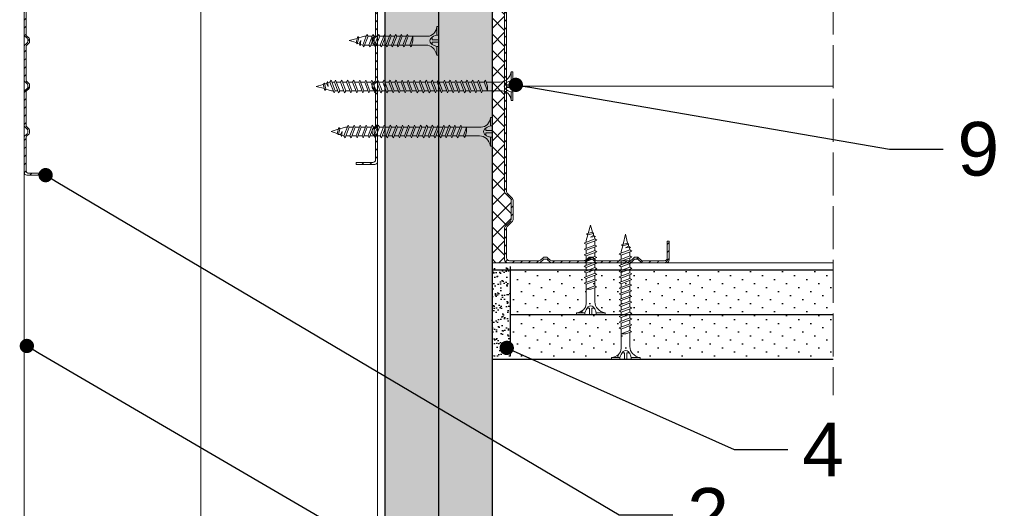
# Model space of a CAD drawing. Header units: millimetres. Extents: x 1074 to 3101, y -548 to 1635.
# Tile 9 of 16: x 2797 to 3072, y -380 to -244. Entities that reach past the tile are written whole.
import ezdxf
from ezdxf import colors
from ezdxf.entities.mleader import LeaderData, LeaderLine
from ezdxf.math import Vec2, Vec3

# ---------------------------------------------------------------- set-up
doc = ezdxf.new("R2010")
doc.units = ezdxf.units.MM
doc.linetypes.add('ACAD_ISO02W100', pattern=[15, 12, -3])
for name, color, linetype, lineweight in [('_ISOVER WELNA', 7, 'BATTING', 9), ('_RIGIPS AKCESORIA', 7, 'Continuous', 18), ('_RIGIPS G-K', 7, 'Continuous', 25), ('_RIGIPS PROFIL', 7, 'Continuous', 18), ('KRESKOWANIE', 7, 'Continuous', 9), ('PRZERYWANA', 7, 'ACAD_ISO02W100', 9)]:
    doc.layers.add(name, color=color, linetype=linetype, lineweight=lineweight)
doc.styles.get("Standard").update_dxf_attribs({"font": 'arial.ttf'})
doc.linetypes.add('BATTING', pattern='A,0.00254,-2.54,[134,ltypeshp.shx,S=2.54,R=0,X=-2.54,Y=0],-5.08,[134,ltypeshp.shx,S=2.54,R=180,X=2.54,Y=0],-2.54', length=10.16254)
pattern_1 = [(45, (633.9137, -1302.9484), (-1.122532, 3.367596), [0, -3.175])]
pattern_2 = [(45, (633.0137, -878), (-1.122532, 3.367596), [0, -3.175])]

# ---------------------------------------------------------------- blocks, each defined once
blk = doc.blocks.new('TN 25')
at = {"layer": '_RIGIPS AKCESORIA'}
for p, q in [((0, -0.84), (0, 7.16)), ((0, 7.16), (0.46, 7.16)), ((0.46, 7.16), (0.46, 4.78)), ((0.46, 4.78), (0, 4.78)), ((0, 3.5), (1.77, 3.5)), ((0, 2.83), (1.77, 2.83)), ((1.77, 3.5), (1.77, 4.2)), ((1.77, 2.83), (1.77, 2.18)), ((3.02, 4.46), (8.47, 4.46)), ((7.12, 4.46), (7.12, 3.18)), ((8.03, 2.01), (7.12, 4.46)), ((7.12, 3.18), (7.65, 1.53)), ((8.47, 4.46), (8.79, 5)), ((9.61, 1.51), (8.47, 4.46)), ((8.79, 5), (9.93, 2.01)), ((9, 4.46), (10.1, 4.46)), ((10.1, 4.46), (10.41, 5)), ((11.23, 1.51), (10.1, 4.46)), ((10.41, 5), (11.56, 2.01)), ((10.62, 4.46), (11.67, 4.46)), ((11.67, 4.46), (11.99, 5)), ((12.81, 1.51), (11.67, 4.46)), ((11.99, 5), (13.14, 2.01)), ((12.2, 4.46), (13.21, 4.46)), ((13.21, 4.46), (13.52, 5)), ((14.34, 1.51), (13.21, 4.46)), ((13.52, 5), (14.67, 2.01)), ((13.73, 4.46), (14.8, 4.46)), ((14.8, 4.46), (15.12, 5)), ((15.94, 1.51), (14.8, 4.46)), ((15.12, 5), (16.26, 2.01)), ((15.33, 4.46), (16.42, 4.46)), ((16.42, 4.46), (16.73, 5)), ((17.55, 1.51), (16.42, 4.46)), ((16.73, 5), (17.88, 2.01)), ((16.94, 4.46), (17.99, 4.46)), ((17.99, 4.46), (18.31, 5)), ((19.13, 1.51), (17.99, 4.46)), ((18.31, 5), (19.45, 2.01)), ((18.52, 4.46), (19.68, 4.46)), ((19.68, 4.46), (20, 5)), ((20.82, 1.51), (19.68, 4.46)), ((20, 5), (21.14, 2.01)), ((20.21, 4.46), (20.7, 4.46)), ((20.7, 4.46), (22.28, 3.98)), ((21.85, 1.83), (21.67, 3.28)), ((21.67, 3.28), (22.14, 2.4)), ((22.28, 3.98), (22.56, 4.37)), ((22.7, 2.36), (22.28, 3.98)), ((22.56, 4.37), (23.03, 2.71)), ((22.71, 3.85), (25, 3.24)), ((25, 3.24), (23.03, 2.71)), ((0.46, 1.64), (0, 1.64)), ((0.46, -0.84), (0.46, 1.64)), ((7.49, 2.01), (3.55, 2.01)), ((7.65, 1.53), (8.03, 2.01)), ((9.41, 2.01), (8.03, 2.01)), ((9.93, 2.01), (9.61, 1.51)), ((11.04, 2.01), (9.93, 2.01)), ((11.56, 2.01), (11.23, 1.51)), ((12.61, 2.01), (11.56, 2.01)), ((13.14, 2.01), (12.81, 1.51)), ((14.15, 2.01), (13.14, 2.01)), ((14.67, 2.01), (14.34, 1.51)), ((15.74, 2.01), (14.67, 2.01)), ((16.26, 2.01), (15.94, 1.51)), ((17.36, 2.01), (16.26, 2.01)), ((17.88, 2.01), (17.55, 1.51)), ((18.93, 2.01), (17.88, 2.01)), ((19.45, 2.01), (19.13, 1.51)), ((19.45, 2.01), (20.62, 2.01)), ((21.14, 2.01), (20.82, 1.51)), ((21.14, 2.01), (21.81, 2.12)), ((22.14, 2.4), (21.85, 1.83)), ((22.7, 2.36), (22.14, 2.4)), ((23.03, 2.71), (22.7, 2.36)), ((0, -0.84), (0.46, -0.84))]:
    blk.add_line(p, q, dxfattribs=at)
for centre, major_axis, ratio, start_param, end_param in [((3.09, 7.67), (0.17, 3.2), 0.826134, 1.773653, 3.180586), ((-0.04, 0.9), (0, 3.93), 0.848176, -0.720942, -0.151112), ((1.66, 3.18), (0, 0.895), 0.848176, -1.552777, -0.720942), ((1.66, 3.18), (0, 0.895), 0.848176, 3.862535, 4.730408), ((3.37, -1.57), (0.28, 3.57), 0.832181, 0.035984, 1.430787), ((-2.73, 15.91), (0, 14.76), 0.848176, 3.399396, 3.475072), ((0.59, 4.62), (0, 2.81), 0.848176, 3.475072, 3.862535)]:
    blk.add_ellipse(centre, major_axis=major_axis, ratio=ratio, start_param=start_param, end_param=end_param, dxfattribs=at)
blk = doc.blocks.new('CW 100 ULTRASTIL')
h = blk.add_hatch()
h.set_pattern_fill('ANSI31', color=256, scale=0.5, style=0)
h.paths.add_polyline_path([(179.46, 109.85, -0.198912), (179.6, 110.2), (181.11, 111.71, 0.198912), (181.26, 112.06), (181.26, 117.65, 0.198912), (181.11, 118), (179.6, 119.51, -0.198912), (179.46, 119.86), (179.46, 128.31, -0.414214), (180.26, 129.11), (188.58, 129.11, -0.198912), (188.93, 128.96), (189.64, 128.25, 0.198912), (189.99, 128.11), (190.58, 128.11, 0.198912), (190.93, 128.25), (191.64, 128.96, -0.198912), (191.99, 129.11), (201.28, 129.11, -0.198912), (201.63, 128.96), (202.34, 128.25, 0.198912), (202.69, 128.11), (203.28, 128.11, 0.198912), (203.63, 128.25), (204.34, 128.96, -0.198912), (204.69, 129.11), (213.98, 129.11, -0.198912), (214.33, 128.96), (215.04, 128.25, 0.198912), (215.39, 128.11), (215.98, 128.11, 0.198912), (216.33, 128.25), (217.04, 128.96, -0.198912), (217.39, 129.11), (226.56, 129.11, -0.414214), (227.36, 128.31), (227.36, 123.66), (227.91, 123.66), (227.91, 128.86, 0.414214), (227.11, 129.66), (217.39, 129.66, 0.198912), (217.04, 129.51), (216.33, 128.8, -0.198912), (215.98, 128.66), (215.39, 128.66, -0.198912), (215.04, 128.8), (214.33, 129.51, 0.198912), (213.98, 129.66), (204.69, 129.66, 0.198912), (204.34, 129.51), (203.63, 128.8, -0.198912), (203.28, 128.66), (202.69, 128.66, -0.198912), (202.34, 128.8), (201.63, 129.51, 0.198912), (201.28, 129.66), (191.99, 129.66, 0.198912), (191.64, 129.51), (190.93, 128.8, -0.198912), (190.58, 128.66), (189.99, 128.66, -0.198912), (189.64, 128.8), (188.93, 129.51, 0.198912), (188.58, 129.66), (179.71, 129.66, 0.414214), (178.91, 128.86), (178.91, 119.86, 0.198912), (179.05, 119.51), (180.56, 118, -0.198912), (180.71, 117.65), (180.71, 112.06, -0.198912), (180.56, 111.71), (179.05, 110.2, 0.198912), (178.91, 109.85), (178.91, 50.66, 0.198912), (179.05, 50.31), (180.56, 48.8, -0.198912), (180.71, 48.45), (180.71, 42.86, -0.198912), (180.56, 42.51), (179.05, 41, 0.198912), (178.91, 40.65), (178.91, 31.66, 0.414214), (179.71, 30.86), (188.58, 30.86, 0.198912), (188.93, 31), (189.64, 31.71, -0.198912), (189.99, 31.86), (190.58, 31.86, -0.198912), (190.93, 31.71), (191.64, 31, 0.198912), (191.99, 30.86), (201.28, 30.86, 0.198912), (201.63, 31), (202.34, 31.71, -0.198912), (202.69, 31.86), (203.28, 31.86, -0.198912), (203.63, 31.71), (204.34, 31, 0.198912), (204.69, 30.86), (213.98, 30.86, 0.198912), (214.33, 31), (215.04, 31.71, -0.198912), (215.39, 31.86), (215.98, 31.86, -0.198912), (216.33, 31.71), (217.04, 31, 0.198912), (217.39, 30.86), (224.11, 30.86, 0.414214), (224.91, 31.66), (224.91, 36.86), (224.36, 36.86), (224.36, 32.21, -0.414214), (223.56, 31.41), (217.39, 31.41, -0.198912), (217.04, 31.55), (216.33, 32.26, 0.198912), (215.98, 32.41), (215.39, 32.41, 0.198912), (215.04, 32.26), (214.33, 31.55, -0.198912), (213.98, 31.41), (204.69, 31.41, -0.198912), (204.34, 31.55), (203.63, 32.26, 0.198912), (203.28, 32.41), (202.69, 32.41, 0.198912), (202.34, 32.26), (201.63, 31.55, -0.198912), (201.28, 31.41), (191.99, 31.41, -0.198912), (191.64, 31.55), (190.93, 32.26, 0.198912), (190.58, 32.41), (189.99, 32.41, 0.198912), (189.64, 32.26), (188.93, 31.55, -0.198912), (188.58, 31.41), (180.26, 31.41, -0.414214), (179.46, 32.21), (179.46, 40.65, -0.198912), (179.6, 41), (181.11, 42.51, 0.198912), (181.26, 42.86), (181.26, 48.45, 0.198912), (181.11, 48.8), (179.6, 50.31, -0.198912), (179.46, 50.66)])
at = {"layer": '_RIGIPS PROFIL'}
for p, q in [((188.58, 129.66), (179.71, 129.66)), ((188.93, 129.51), (189.64, 128.8)), ((191.64, 129.51), (190.93, 128.8)), ((201.28, 129.66), (191.99, 129.66)), ((201.63, 129.51), (202.34, 128.8)), ((204.34, 129.51), (203.63, 128.8)), ((204.69, 129.66), (213.98, 129.66)), ((214.33, 129.51), (215.04, 128.8)), ((217.04, 129.51), (216.33, 128.8)), ((227.11, 129.66), (217.39, 129.66)), ((178.91, 128.86), (178.91, 119.86)), ((179.46, 128.31), (179.46, 119.86)), ((188.58, 129.11), (180.26, 129.11)), ((188.93, 128.96), (189.64, 128.25)), ((190.58, 128.66), (189.99, 128.66)), ((190.58, 128.11), (189.99, 128.11)), ((191.64, 128.96), (190.93, 128.25)), ((201.28, 129.11), (191.99, 129.11)), ((201.63, 128.96), (202.34, 128.25)), ((203.28, 128.66), (202.69, 128.66)), ((203.28, 128.11), (202.69, 128.11)), ((204.34, 128.96), (203.63, 128.25)), ((204.69, 129.11), (213.98, 129.11)), ((214.33, 128.96), (215.04, 128.25)), ((215.98, 128.66), (215.39, 128.66)), ((215.98, 128.11), (215.39, 128.11)), ((217.04, 128.96), (216.33, 128.25)), ((226.56, 129.11), (217.39, 129.11)), ((227.36, 123.66), (227.36, 128.31)), ((227.91, 123.66), (227.91, 128.86)), ((227.36, 123.66), (227.91, 123.66)), ((180.56, 118), (179.05, 119.51)), ((181.11, 118), (179.6, 119.51)), ((180.71, 117.65), (180.71, 112.06)), ((181.26, 117.65), (181.26, 112.06)), ((180.56, 111.71), (179.05, 110.2)), ((181.11, 111.71), (179.6, 110.2)), ((178.91, 109.85), (178.91, 50.66)), ((179.46, 109.85), (179.46, 50.66)), ((180.56, 48.8), (179.05, 50.31)), ((181.11, 48.8), (179.6, 50.31)), ((180.71, 42.86), (180.71, 48.45)), ((181.26, 42.86), (181.26, 48.45)), ((180.56, 42.51), (179.05, 41)), ((181.11, 42.51), (179.6, 41)), ((178.91, 31.66), (178.91, 40.65)), ((179.46, 32.21), (179.46, 40.65)), ((224.36, 36.86), (224.36, 32.21)), ((224.36, 36.86), (224.91, 36.86)), ((224.91, 36.86), (224.91, 31.66)), ((188.58, 30.86), (179.71, 30.86)), ((188.58, 31.41), (180.26, 31.41)), ((188.93, 31.55), (189.64, 32.26)), ((188.93, 31), (189.64, 31.71)), ((190.58, 32.41), (189.99, 32.41)), ((190.58, 31.86), (189.99, 31.86)), ((191.64, 31.55), (190.93, 32.26)), ((191.64, 31), (190.93, 31.71)), ((201.28, 31.41), (191.99, 31.41)), ((201.28, 30.86), (191.99, 30.86)), ((201.63, 31.55), (202.34, 32.26)), ((201.63, 31), (202.34, 31.71)), ((203.28, 32.41), (202.69, 32.41)), ((203.28, 31.86), (202.69, 31.86)), ((204.34, 31.55), (203.63, 32.26)), ((204.34, 31), (203.63, 31.71)), ((204.69, 31.41), (213.98, 31.41)), ((204.69, 30.86), (213.98, 30.86)), ((214.33, 31.55), (215.04, 32.26)), ((214.33, 31), (215.04, 31.71)), ((215.98, 32.41), (215.39, 32.41)), ((215.98, 31.86), (215.39, 31.86)), ((217.04, 31.55), (216.33, 32.26)), ((217.04, 31), (216.33, 31.71)), ((223.56, 31.41), (217.39, 31.41)), ((224.11, 30.86), (217.39, 30.86))]:
    blk.add_line(p, q, dxfattribs=at)
for centre, radius, start, end in [((179.71, 128.86), 0.8, 90, 180), ((188.58, 129.16), 0.5, 45, 90), ((191.99, 129.16), 0.5, 90, 135), ((201.28, 129.16), 0.5, 45, 90), ((204.69, 129.16), 0.5, 90, 135), ((213.98, 129.16), 0.5, 45, 90), ((217.39, 129.16), 0.5, 90, 135), ((227.11, 128.86), 0.8, 0, 90), ((180.26, 128.31), 0.8, 90, 180), ((188.58, 128.61), 0.5, 45, 90), ((189.99, 129.16), 0.5, 225, 270), ((189.99, 128.61), 0.5, 225, 270), ((190.58, 129.16), 0.5, 270, 315), ((190.58, 128.61), 0.5, 270, 315), ((191.99, 128.61), 0.5, 90, 135), ((201.28, 128.61), 0.5, 45, 90), ((202.69, 129.16), 0.5, 225, 270), ((202.69, 128.61), 0.5, 225, 270), ((203.28, 129.16), 0.5, 270, 315), ((203.28, 128.61), 0.5, 270, 315), ((204.69, 128.61), 0.5, 90, 135), ((213.98, 128.61), 0.5, 45, 90), ((215.39, 129.16), 0.5, 225, 270), ((215.39, 128.61), 0.5, 225, 270), ((215.98, 129.16), 0.5, 270, 315), ((215.98, 128.61), 0.5, 270, 315), ((217.39, 128.61), 0.5, 90, 135), ((226.56, 128.31), 0.8, 0, 90), ((179.41, 119.86), 0.5, 180, 225), ((179.96, 119.86), 0.5, 180, 225), ((180.21, 117.65), 0.5, 0, 45), ((180.76, 117.65), 0.5, 0, 45), ((179.41, 109.85), 0.5, 135, 180), ((179.96, 109.85), 0.5, 135, 180), ((180.21, 112.06), 0.5, 315, 0), ((180.76, 112.06), 0.5, 315, 0), ((179.41, 50.66), 0.5, 180, 225), ((179.96, 50.66), 0.5, 180, 225), ((180.21, 48.45), 0.5, 0, 45), ((180.76, 48.45), 0.5, 0, 45), ((180.21, 42.86), 0.5, 315, 0), ((180.76, 42.86), 0.5, 315, 0), ((179.41, 40.65), 0.5, 135, 180), ((179.96, 40.65), 0.5, 135, 180), ((179.71, 31.66), 0.8, 180, 270), ((180.26, 32.21), 0.8, 180, 270), ((188.58, 31.91), 0.5, 270, 315), ((188.58, 31.36), 0.5, 270, 315), ((189.99, 31.91), 0.5, 90, 135), ((189.99, 31.36), 0.5, 90, 135), ((190.58, 31.91), 0.5, 45, 90), ((190.58, 31.36), 0.5, 45, 90), ((191.99, 31.91), 0.5, 225, 270), ((191.99, 31.36), 0.5, 225, 270), ((201.28, 31.91), 0.5, 270, 315), ((201.28, 31.36), 0.5, 270, 315), ((202.69, 31.91), 0.5, 90, 135), ((202.69, 31.36), 0.5, 90, 135), ((203.28, 31.91), 0.5, 45, 90), ((203.28, 31.36), 0.5, 45, 90), ((204.69, 31.91), 0.5, 225, 270), ((204.69, 31.36), 0.5, 225, 270), ((213.98, 31.91), 0.5, 270, 315), ((213.98, 31.36), 0.5, 270, 315), ((215.39, 31.91), 0.5, 90, 135), ((215.39, 31.36), 0.5, 90, 135), ((215.98, 31.91), 0.5, 45, 90), ((215.98, 31.36), 0.5, 45, 90), ((217.39, 31.91), 0.5, 225, 270), ((217.39, 31.36), 0.5, 225, 270), ((223.56, 32.21), 0.8, 270, 0), ((224.11, 31.66), 0.8, 270, 0)]:
    blk.add_arc(centre, radius, start, end, dxfattribs=at)
blk = doc.blocks.new('TN 35')
at = {"layer": '_RIGIPS AKCESORIA'}
for p, q in [((0, -0.84), (0, 7.16)), ((0, 7.16), (0.46, 7.16)), ((0.46, 7.16), (0.46, 4.78)), ((0.46, 4.78), (0, 4.78)), ((0, 3.5), (1.77, 3.5)), ((0, 2.83), (1.77, 2.83)), ((1.77, 3.5), (1.77, 4.2)), ((1.77, 2.83), (1.77, 2.18)), ((3.02, 4.46), (8.47, 4.46)), ((7.12, 4.46), (7.12, 3.18)), ((8.03, 2.01), (7.12, 4.46)), ((7.12, 3.18), (7.65, 1.53)), ((8.47, 4.46), (8.79, 5)), ((9.61, 1.51), (8.47, 4.46)), ((8.79, 5), (9.93, 2.01)), ((9, 4.46), (10.1, 4.46)), ((10.1, 4.46), (10.41, 5)), ((11.23, 1.51), (10.1, 4.46)), ((10.41, 5), (11.56, 2.01)), ((10.62, 4.46), (11.67, 4.46)), ((11.67, 4.46), (11.99, 5)), ((12.81, 1.51), (11.67, 4.46)), ((11.99, 5), (13.14, 2.01)), ((12.2, 4.46), (13.21, 4.46)), ((13.21, 4.46), (13.52, 5)), ((14.34, 1.51), (13.21, 4.46)), ((13.52, 5), (14.67, 2.01)), ((13.73, 4.46), (14.8, 4.46)), ((14.8, 4.46), (15.12, 5)), ((15.94, 1.51), (14.8, 4.46)), ((15.12, 5), (16.26, 2.01)), ((15.33, 4.46), (16.42, 4.46)), ((16.42, 4.46), (16.73, 5)), ((17.55, 1.51), (16.42, 4.46)), ((16.73, 5), (17.88, 2.01)), ((16.94, 4.46), (17.99, 4.46)), ((17.99, 4.46), (18.31, 5)), ((19.13, 1.51), (17.99, 4.46)), ((18.31, 5), (19.45, 2.01)), ((18.52, 4.46), (19.57, 4.46)), ((19.57, 4.46), (19.88, 5)), ((20.7, 1.51), (19.57, 4.46)), ((19.88, 5), (21.03, 2.01)), ((20.09, 4.46), (21.14, 4.46)), ((21.14, 4.46), (21.46, 5)), ((22.28, 1.51), (21.14, 4.46)), ((21.46, 5), (22.6, 2.01)), ((21.67, 4.46), (22.72, 4.46)), ((22.72, 4.46), (23.03, 5)), ((23.85, 1.51), (22.72, 4.46)), ((23.03, 5), (24.18, 2.01)), ((23.24, 4.46), (24.29, 4.46)), ((24.29, 4.46), (24.61, 5)), ((25.43, 1.51), (24.29, 4.46)), ((24.61, 5), (25.75, 2.01)), ((24.81, 4.46), (25.87, 4.46)), ((25.87, 4.46), (26.18, 5)), ((27, 1.51), (25.87, 4.46)), ((26.18, 5), (27.33, 2.01)), ((26.39, 4.46), (27.44, 4.46)), ((27.44, 4.46), (27.76, 5)), ((28.58, 1.51), (27.44, 4.46)), ((27.76, 5), (28.9, 2.01)), ((27.96, 4.46), (29.13, 4.46)), ((29.13, 4.46), (29.45, 5)), ((30.27, 1.51), (29.13, 4.46)), ((29.45, 5), (30.59, 2.01)), ((29.65, 4.46), (30.15, 4.46)), ((30.15, 4.46), (31.73, 3.98)), ((31.3, 1.83), (31.12, 3.28)), ((31.12, 3.28), (31.59, 2.4)), ((31.73, 3.98), (32.01, 4.37)), ((32.15, 2.36), (31.73, 3.98)), ((32.01, 4.37), (32.48, 2.71)), ((32.16, 3.85), (35, 3.24)), ((35, 3.24), (32.48, 2.71)), ((0.46, 1.64), (0, 1.64)), ((0.46, -0.84), (0.46, 1.64)), ((7.49, 2.01), (3.55, 2.01)), ((7.65, 1.53), (8.03, 2.01)), ((9.41, 2.01), (8.03, 2.01)), ((9.93, 2.01), (9.61, 1.51)), ((11.04, 2.01), (9.93, 2.01)), ((11.56, 2.01), (11.23, 1.51)), ((12.61, 2.01), (11.56, 2.01)), ((13.14, 2.01), (12.81, 1.51)), ((14.15, 2.01), (13.14, 2.01)), ((14.67, 2.01), (14.34, 1.51)), ((15.74, 2.01), (14.67, 2.01)), ((16.26, 2.01), (15.94, 1.51)), ((17.36, 2.01), (16.26, 2.01)), ((17.88, 2.01), (17.55, 1.51)), ((18.93, 2.01), (17.84, 2.01)), ((19.45, 2.01), (19.13, 1.51)), ((20.51, 2.01), (19.41, 2.01)), ((21.03, 2.01), (20.7, 1.51)), ((22.08, 2.01), (20.99, 2.01)), ((22.6, 2.01), (22.28, 1.51)), ((23.66, 2.01), (22.56, 2.01)), ((24.18, 2.01), (23.85, 1.51)), ((25.23, 2.01), (24.14, 2.01)), ((25.75, 2.01), (25.43, 1.51)), ((26.81, 2.01), (25.71, 2.01)), ((27.33, 2.01), (27, 1.51)), ((28.38, 2.01), (27.33, 2.01)), ((28.9, 2.01), (28.58, 1.51)), ((28.9, 2.01), (30.07, 2.01)), ((30.59, 2.01), (30.27, 1.51)), ((30.59, 2.01), (31.26, 2.12)), ((31.59, 2.4), (31.3, 1.83)), ((32.15, 2.36), (31.59, 2.4)), ((32.48, 2.71), (32.15, 2.36)), ((0, -0.84), (0.46, -0.84))]:
    blk.add_line(p, q, dxfattribs=at)
for centre, major_axis, ratio, start_param, end_param in [((3.09, 7.67), (0.17, 3.2), 0.826134, 1.773653, 3.180586), ((-0.04, 0.9), (0, 3.93), 0.848176, -0.720942, -0.151112), ((1.66, 3.18), (0, 0.895), 0.848176, -1.552777, -0.720942), ((1.66, 3.18), (0, 0.895), 0.848176, 3.862535, 4.730408), ((3.37, -1.57), (0.28, 3.57), 0.832181, 0.035984, 1.430787), ((-2.73, 15.91), (0, 14.76), 0.848176, 3.399396, 3.475072), ((0.59, 4.62), (0, 2.81), 0.848176, 3.475072, 3.862535)]:
    blk.add_ellipse(centre, major_axis=major_axis, ratio=ratio, start_param=start_param, end_param=end_param, dxfattribs=at)
blk = doc.blocks.new('TN 45')
at = {"layer": '_RIGIPS AKCESORIA'}
for p, q in [((0, -0.84), (0, 7.16)), ((0, 7.16), (0.46, 7.16)), ((0.46, 7.16), (0.46, 4.78)), ((0.46, 4.78), (0, 4.78)), ((0, 3.5), (1.77, 3.5)), ((0, 2.83), (1.77, 2.83)), ((1.77, 3.5), (1.77, 4.2)), ((1.77, 2.83), (1.77, 2.18)), ((3.02, 4.46), (8.47, 4.46)), ((7.12, 4.46), (7.12, 3.18)), ((8.03, 2.01), (7.12, 4.46)), ((7.12, 3.18), (7.65, 1.53)), ((8.47, 4.46), (8.79, 5)), ((9.61, 1.51), (8.47, 4.46)), ((8.79, 5), (9.93, 2.01)), ((9, 4.46), (10.1, 4.46)), ((10.1, 4.46), (10.41, 5)), ((11.23, 1.51), (10.1, 4.46)), ((10.41, 5), (11.56, 2.01)), ((10.62, 4.46), (11.67, 4.46)), ((11.67, 4.46), (11.99, 5)), ((12.81, 1.51), (11.67, 4.46)), ((11.99, 5), (13.14, 2.01)), ((12.2, 4.46), (13.21, 4.46)), ((13.21, 4.46), (13.52, 5)), ((14.34, 1.51), (13.21, 4.46)), ((13.52, 5), (14.67, 2.01)), ((13.73, 4.46), (14.8, 4.46)), ((14.8, 4.46), (15.12, 5)), ((15.94, 1.51), (14.8, 4.46)), ((15.12, 5), (16.26, 2.01)), ((15.33, 4.46), (16.42, 4.46)), ((16.42, 4.46), (16.73, 5)), ((17.55, 1.51), (16.42, 4.46)), ((16.73, 5), (17.88, 2.01)), ((16.94, 4.46), (17.99, 4.46)), ((17.99, 4.46), (18.31, 5)), ((19.13, 1.51), (17.99, 4.46)), ((18.31, 5), (19.45, 2.01)), ((18.52, 4.46), (19.68, 4.46)), ((19.68, 4.46), (20, 5)), ((20.82, 1.51), (19.68, 4.46)), ((20, 5), (21.14, 2.01)), ((20.21, 4.46), (21.37, 4.46)), ((21.37, 4.46), (21.69, 5)), ((22.51, 1.51), (21.37, 4.46)), ((21.69, 5), (22.83, 2.01)), ((21.9, 4.46), (23.06, 4.46)), ((23.06, 4.46), (23.38, 5)), ((24.2, 1.51), (23.06, 4.46)), ((23.38, 5), (24.52, 2.01)), ((23.59, 4.46), (24.75, 4.46)), ((24.75, 4.46), (25.07, 5)), ((25.89, 1.51), (24.75, 4.46)), ((25.07, 5), (26.21, 2.01)), ((25.28, 4.46), (26.44, 4.46)), ((26.44, 4.46), (26.76, 5)), ((27.58, 1.51), (26.44, 4.46)), ((26.76, 5), (27.9, 2.01)), ((26.96, 4.46), (28.13, 4.46)), ((28.13, 4.46), (28.45, 5)), ((29.27, 1.51), (28.13, 4.46)), ((28.45, 5), (29.59, 2.01)), ((28.65, 4.46), (29.82, 4.46)), ((29.82, 4.46), (30.14, 5)), ((30.96, 1.51), (29.82, 4.46)), ((30.14, 5), (31.28, 2.01)), ((30.34, 4.46), (31.51, 4.46)), ((31.51, 4.46), (31.83, 5)), ((32.65, 1.51), (31.51, 4.46)), ((31.83, 5), (32.97, 2.01)), ((32.03, 4.46), (33.2, 4.46)), ((33.2, 4.46), (33.52, 5)), ((34.34, 1.51), (33.2, 4.46)), ((33.52, 5), (34.66, 2.01)), ((33.72, 4.46), (34.89, 4.46)), ((34.89, 4.46), (35.21, 5)), ((36.03, 1.51), (34.89, 4.46)), ((35.21, 5), (36.35, 2.01)), ((35.41, 4.46), (36.58, 4.46)), ((36.58, 4.46), (36.9, 5)), ((37.72, 1.51), (36.58, 4.46)), ((36.9, 5), (38.04, 2.01)), ((37.1, 4.46), (38.27, 4.46)), ((38.27, 4.46), (38.59, 5)), ((39.41, 1.51), (38.27, 4.46)), ((38.59, 5), (39.73, 2.01)), ((38.79, 4.46), (39.96, 4.46)), ((39.96, 4.46), (40.28, 5)), ((41.1, 1.51), (39.96, 4.46)), ((40.28, 5), (41.42, 2.01)), ((40.48, 4.46), (40.98, 4.46)), ((40.98, 4.46), (42.56, 3.98)), ((42.13, 1.83), (41.95, 3.28)), ((41.95, 3.28), (42.42, 2.4)), ((42.56, 3.98), (42.84, 4.37)), ((42.98, 2.36), (42.56, 3.98)), ((42.84, 4.37), (43.31, 2.71)), ((42.99, 3.85), (45, 3.24)), ((45, 3.24), (43.31, 2.71)), ((0.46, 1.64), (0, 1.64)), ((0.46, -0.84), (0.46, 1.64)), ((7.49, 2.01), (3.55, 2.01)), ((7.65, 1.53), (8.03, 2.01)), ((9.41, 2.01), (8.03, 2.01)), ((9.93, 2.01), (9.61, 1.51)), ((11.04, 2.01), (9.93, 2.01)), ((11.56, 2.01), (11.23, 1.51)), ((12.61, 2.01), (11.56, 2.01)), ((13.14, 2.01), (12.81, 1.51)), ((14.15, 2.01), (13.14, 2.01)), ((14.67, 2.01), (14.34, 1.51)), ((15.74, 2.01), (14.67, 2.01)), ((16.26, 2.01), (15.94, 1.51)), ((17.36, 2.01), (16.26, 2.01)), ((17.88, 2.01), (17.55, 1.51)), ((18.93, 2.01), (17.88, 2.01)), ((19.45, 2.01), (19.13, 1.51)), ((19.45, 2.01), (20.62, 2.01)), ((20.62, 2.01), (19.57, 2.01)), ((21.14, 2.01), (20.82, 1.51)), ((21.14, 2.01), (22.31, 2.01)), ((22.31, 2.01), (21.26, 2.01)), ((22.83, 2.01), (22.51, 1.51)), ((22.83, 2.01), (24, 2.01)), ((24, 2.01), (22.95, 2.01)), ((24.52, 2.01), (24.2, 1.51)), ((24.52, 2.01), (25.69, 2.01)), ((25.69, 2.01), (24.64, 2.01)), ((26.21, 2.01), (25.89, 1.51)), ((26.21, 2.01), (27.38, 2.01)), ((27.38, 2.01), (26.33, 2.01)), ((27.9, 2.01), (27.58, 1.51)), ((27.9, 2.01), (29.07, 2.01)), ((29.07, 2.01), (28.02, 2.01)), ((29.59, 2.01), (29.27, 1.51)), ((29.59, 2.01), (30.76, 2.01)), ((30.76, 2.01), (29.71, 2.01)), ((31.28, 2.01), (30.96, 1.51)), ((31.28, 2.01), (32.45, 2.01)), ((32.45, 2.01), (31.4, 2.01)), ((32.97, 2.01), (32.65, 1.51)), ((32.97, 2.01), (34.14, 2.01)), ((34.14, 2.01), (33.09, 2.01)), ((34.66, 2.01), (34.34, 1.51)), ((34.66, 2.01), (35.83, 2.01)), ((35.83, 2.01), (34.78, 2.01)), ((36.35, 2.01), (36.03, 1.51)), ((36.35, 2.01), (37.52, 2.01)), ((37.52, 2.01), (36.47, 2.01)), ((38.04, 2.01), (37.72, 1.51)), ((38.04, 2.01), (39.21, 2.01)), ((39.21, 2.01), (38.16, 2.01)), ((39.73, 2.01), (39.41, 1.51)), ((39.73, 2.01), (40.9, 2.01)), ((41.42, 2.01), (41.1, 1.51)), ((41.42, 2.01), (42.09, 2.12)), ((42.42, 2.4), (42.13, 1.83)), ((42.98, 2.36), (42.42, 2.4)), ((43.31, 2.71), (42.98, 2.36)), ((0, -0.84), (0.46, -0.84))]:
    blk.add_line(p, q, dxfattribs=at)
for centre, major_axis, ratio, start_param, end_param in [((3.09, 7.67), (0.17, 3.2), 0.826134, 1.773653, 3.180586), ((-0.04, 0.9), (0, 3.93), 0.848176, -0.720942, -0.151112), ((1.66, 3.18), (0, 0.895), 0.848176, -1.552777, -0.720942), ((1.66, 3.18), (0, 0.895), 0.848176, 3.862535, 4.730408), ((3.37, -1.57), (0.28, 3.57), 0.832181, 0.035984, 1.430787), ((-2.73, 15.91), (0, 14.76), 0.848176, 3.399396, 3.475072), ((0.59, 4.62), (0, 2.81), 0.848176, 3.475072, 3.862535)]:
    blk.add_ellipse(centre, major_axis=major_axis, ratio=ratio, start_param=start_param, end_param=end_param, dxfattribs=at)
blk = doc.blocks.new('TN 55')
at = {"layer": '_RIGIPS AKCESORIA'}
for p, q in [((0, -0.84), (0, 7.16)), ((0, 7.16), (0.46, 7.16)), ((0.46, 7.16), (0.46, 4.78)), ((0.46, 4.78), (0, 4.78)), ((0, 3.5), (1.77, 3.5)), ((0, 2.83), (1.77, 2.83)), ((1.77, 3.5), (1.77, 4.2)), ((1.77, 2.83), (1.77, 2.18)), ((3.02, 4.46), (8.47, 4.46)), ((7.12, 4.46), (7.12, 3.18)), ((8.03, 2.01), (7.12, 4.46)), ((7.12, 3.18), (7.65, 1.53)), ((8.47, 4.46), (8.79, 5)), ((9.61, 1.51), (8.47, 4.46)), ((8.79, 5), (9.93, 2.01)), ((9, 4.46), (10.1, 4.46)), ((10.1, 4.46), (10.41, 5)), ((11.23, 1.51), (10.1, 4.46)), ((10.41, 5), (11.56, 2.01)), ((10.62, 4.46), (11.67, 4.46)), ((11.67, 4.46), (11.99, 5)), ((12.81, 1.51), (11.67, 4.46)), ((11.99, 5), (13.14, 2.01)), ((12.2, 4.46), (13.21, 4.46)), ((13.21, 4.46), (13.52, 5)), ((14.34, 1.51), (13.21, 4.46)), ((13.52, 5), (14.67, 2.01)), ((13.73, 4.46), (14.8, 4.46)), ((14.8, 4.46), (15.12, 5)), ((15.94, 1.51), (14.8, 4.46)), ((15.12, 5), (16.26, 2.01)), ((15.33, 4.46), (16.42, 4.46)), ((16.42, 4.46), (16.73, 5)), ((17.55, 1.51), (16.42, 4.46)), ((16.73, 5), (17.88, 2.01)), ((16.94, 4.46), (17.99, 4.46)), ((17.99, 4.46), (18.31, 5)), ((19.13, 1.51), (17.99, 4.46)), ((18.31, 5), (19.45, 2.01)), ((18.52, 4.46), (19.68, 4.46)), ((19.68, 4.46), (20, 5)), ((20.82, 1.51), (19.68, 4.46)), ((20, 5), (21.14, 2.01)), ((20.21, 4.46), (21.37, 4.46)), ((21.37, 4.46), (21.69, 5)), ((22.51, 1.51), (21.37, 4.46)), ((21.69, 5), (22.83, 2.01)), ((21.9, 4.46), (23.06, 4.46)), ((23.06, 4.46), (23.38, 5)), ((24.2, 1.51), (23.06, 4.46)), ((23.38, 5), (24.52, 2.01)), ((23.59, 4.46), (24.75, 4.46)), ((24.75, 4.46), (25.07, 5)), ((25.89, 1.51), (24.75, 4.46)), ((25.07, 5), (26.21, 2.01)), ((25.28, 4.46), (26.44, 4.46)), ((26.44, 4.46), (26.76, 5)), ((27.58, 1.51), (26.44, 4.46)), ((26.76, 5), (27.9, 2.01)), ((26.96, 4.46), (28.13, 4.46)), ((28.13, 4.46), (28.45, 5)), ((29.27, 1.51), (28.13, 4.46)), ((28.45, 5), (29.59, 2.01)), ((28.65, 4.46), (29.82, 4.46)), ((29.82, 4.46), (30.14, 5)), ((30.96, 1.51), (29.82, 4.46)), ((30.14, 5), (31.28, 2.01)), ((30.34, 4.46), (31.51, 4.46)), ((31.51, 4.46), (31.83, 5)), ((32.65, 1.51), (31.51, 4.46)), ((31.83, 5), (32.97, 2.01)), ((32.03, 4.46), (33.2, 4.46)), ((33.2, 4.46), (33.52, 5)), ((34.34, 1.51), (33.2, 4.46)), ((33.52, 5), (34.66, 2.01)), ((33.72, 4.46), (34.89, 4.46)), ((34.89, 4.46), (35.21, 5)), ((36.03, 1.51), (34.89, 4.46)), ((35.21, 5), (36.35, 2.01)), ((35.41, 4.46), (36.58, 4.46)), ((36.58, 4.46), (36.9, 5)), ((37.72, 1.51), (36.58, 4.46)), ((36.9, 5), (38.04, 2.01)), ((37.1, 4.46), (38.27, 4.46)), ((38.27, 4.46), (38.59, 5)), ((39.41, 1.51), (38.27, 4.46)), ((38.59, 5), (39.73, 2.01)), ((38.79, 4.46), (39.96, 4.46)), ((39.96, 4.46), (40.28, 5)), ((41.1, 1.51), (39.96, 4.46)), ((40.28, 5), (41.42, 2.01)), ((40.48, 4.46), (41.65, 4.46)), ((41.65, 4.46), (41.97, 5)), ((42.79, 1.51), (41.65, 4.46)), ((41.97, 5), (43.11, 2.01)), ((42.17, 4.46), (43.34, 4.46)), ((43.34, 4.46), (43.66, 5)), ((44.48, 1.51), (43.34, 4.46)), ((43.66, 5), (44.8, 2.01)), ((43.86, 4.46), (45.03, 4.46)), ((45.03, 4.46), (45.35, 5)), ((46.17, 1.51), (45.03, 4.46)), ((45.35, 5), (46.49, 2.01)), ((45.55, 4.46), (46.72, 4.46)), ((46.72, 4.46), (47.04, 5)), ((47.86, 1.51), (46.72, 4.46)), ((47.04, 5), (48.18, 2.01)), ((47.24, 4.46), (48.41, 4.46)), ((48.41, 4.46), (48.73, 5)), ((49.55, 1.51), (48.41, 4.46)), ((48.73, 5), (49.87, 2.01)), ((48.93, 4.46), (49.68, 4.46)), ((49.68, 4.46), (50, 5)), ((50.82, 1.51), (49.68, 4.46)), ((50, 5), (51.14, 2.01)), ((50.21, 4.46), (50.7, 4.46)), ((50.7, 4.46), (52.28, 3.98)), ((51.85, 1.83), (51.67, 3.28)), ((51.67, 3.28), (52.14, 2.4)), ((52.28, 3.98), (52.56, 4.37)), ((52.7, 2.36), (52.28, 3.98)), ((52.56, 4.37), (53.03, 2.71)), ((52.71, 3.85), (55, 3.24)), ((55, 3.24), (53.03, 2.71)), ((0.46, 1.64), (0, 1.64)), ((0.46, -0.84), (0.46, 1.64)), ((7.49, 2.01), (3.55, 2.01)), ((7.65, 1.53), (8.03, 2.01)), ((9.41, 2.01), (8.03, 2.01)), ((9.93, 2.01), (9.61, 1.51)), ((11.04, 2.01), (9.93, 2.01)), ((11.56, 2.01), (11.23, 1.51)), ((12.61, 2.01), (11.56, 2.01)), ((13.14, 2.01), (12.81, 1.51)), ((14.15, 2.01), (13.14, 2.01)), ((14.67, 2.01), (14.34, 1.51)), ((15.74, 2.01), (14.67, 2.01)), ((16.26, 2.01), (15.94, 1.51)), ((17.36, 2.01), (16.26, 2.01)), ((17.88, 2.01), (17.55, 1.51)), ((18.93, 2.01), (17.88, 2.01)), ((19.45, 2.01), (19.13, 1.51)), ((20.62, 2.01), (19.45, 2.01)), ((21.14, 2.01), (20.82, 1.51)), ((22.31, 2.01), (21.14, 2.01)), ((22.83, 2.01), (22.51, 1.51)), ((24, 2.01), (22.83, 2.01)), ((24.52, 2.01), (24.2, 1.51)), ((25.69, 2.01), (24.52, 2.01)), ((26.21, 2.01), (25.89, 1.51)), ((27.38, 2.01), (26.21, 2.01)), ((27.9, 2.01), (27.58, 1.51)), ((29.07, 2.01), (27.9, 2.01)), ((29.59, 2.01), (29.27, 1.51)), ((30.76, 2.01), (29.59, 2.01)), ((31.28, 2.01), (30.96, 1.51)), ((32.45, 2.01), (31.28, 2.01)), ((32.97, 2.01), (32.65, 1.51)), ((34.14, 2.01), (32.97, 2.01)), ((34.66, 2.01), (34.34, 1.51)), ((35.83, 2.01), (34.66, 2.01)), ((36.35, 2.01), (36.03, 1.51)), ((37.52, 2.01), (36.35, 2.01)), ((38.04, 2.01), (37.72, 1.51)), ((39.21, 2.01), (38.04, 2.01)), ((39.73, 2.01), (39.41, 1.51)), ((40.9, 2.01), (39.73, 2.01)), ((41.42, 2.01), (41.1, 1.51)), ((42.59, 2.01), (41.42, 2.01)), ((43.11, 2.01), (42.79, 1.51)), ((44.28, 2.01), (43.11, 2.01)), ((44.8, 2.01), (44.48, 1.51)), ((45.97, 2.01), (44.8, 2.01)), ((46.49, 2.01), (46.17, 1.51)), ((47.66, 2.01), (46.49, 2.01)), ((48.18, 2.01), (47.86, 1.51)), ((49.35, 2.01), (48.18, 2.01)), ((49.87, 2.01), (49.55, 1.51)), ((49.87, 2.01), (50.62, 2.01)), ((51.14, 2.01), (50.82, 1.51)), ((51.14, 2.01), (51.81, 2.12)), ((52.14, 2.4), (51.85, 1.83)), ((52.7, 2.36), (52.14, 2.4)), ((53.03, 2.71), (52.7, 2.36)), ((0, -0.84), (0.46, -0.84))]:
    blk.add_line(p, q, dxfattribs=at)
for centre, major_axis, ratio, start_param, end_param in [((3.09, 7.67), (0.17, 3.2), 0.826134, 1.773653, 3.180586), ((-0.04, 0.9), (0, 3.93), 0.848176, -0.720942, -0.151112), ((1.66, 3.18), (0, 0.895), 0.848176, -1.552777, -0.720942), ((1.66, 3.18), (0, 0.895), 0.848176, 3.862535, 4.730408), ((3.37, -1.57), (0.28, 3.57), 0.832181, 0.035984, 1.430787), ((-2.73, 15.91), (0, 14.76), 0.848176, 3.399396, 3.475072), ((0.59, 4.62), (0, 2.81), 0.848176, 3.475072, 3.862535)]:
    blk.add_ellipse(centre, major_axis=major_axis, ratio=ratio, start_param=start_param, end_param=end_param, dxfattribs=at)
blk = doc.blocks.new('_Dot')
at = {"color": 0, "linetype": 'ByBlock', "lineweight": -2}
blk.add_line((-0.5, 0), (-1, 0), dxfattribs=at)
at = {"color": 0, "linetype": 'ByBlock', "const_width": 0.5}
blk.add_lwpolyline([(-0.25, 0, 1), (0.25, 0, 1)], format="xyb", close=True, dxfattribs=at)

msp = doc.modelspace()

# ---------------------------------------------------------------- hatches: boundary and pattern name
at = {"layer": '_RIGIPS G-K'}
h = msp.add_hatch(dxfattribs=at)
h.set_pattern_fill('AR-SAND', color=256, scale=0.05, style=0)
h.set_pattern_definition([(37.5, (914.5803, -1428.0484), (-0.0800016, 2.4470662), [0, -1.9304, 0, -2.159, 0, -2.06375]), (7.5, (914.5803, -1428.0484), (2.2476164, 3.5841255), [0, -1.0414, 0, -1.7399, 0, -0.66675]), (327.5, (913.0182, -1428.0484), (3.9549619, 0.007186), [0, -0.635, 0, -2.286, 0, -2.9845]), (317.5, (913.0182, -1428.0484), (3.8177823, 1.1146466), [0, -0.3175, 0, -1.4986, 0, -1.7145])])
h.paths.add_polyline_path([(2934.12, -312.66), (2929.12, -312.66), (2929.12, -337.66), (2934.12, -337.66)])
h = msp.add_hatch(dxfattribs=at)
h.set_pattern_fill('DOTS', color=256, scale=2, angle=45, style=0)
h.set_pattern_definition(pattern_1)
h.paths.add_polyline_path([(3024.42, -313.56), (2934.12, -313.56), (2934.12, -326.06), (3024.42, -326.06)])
h = msp.add_hatch(dxfattribs=at)
h.set_pattern_fill('DOTS', color=256, scale=2, angle=45, style=0)
h.set_pattern_definition(pattern_1)
h.paths.add_polyline_path([(3024.42, -326.06), (2934.12, -326.06), (2934.12, -338.56), (3024.42, -338.56)])
at = {"layer": 'KRESKOWANIE'}
h = msp.add_hatch(dxfattribs=at)
h.set_pattern_fill('DOTS', color=256, scale=2, angle=45, style=0)
h.set_pattern_definition(pattern_2)
h.paths.add_polyline_path([(2914.12, -87.36), (2899.12, -87.36), (2899.12, -436.97), (2914.12, -436.97)])
h = msp.add_hatch(dxfattribs=at)
h.set_pattern_fill('DOTS', color=256, scale=2, angle=45, style=0)
h.set_pattern_definition(pattern_2)
h.paths.add_polyline_path([(2929.12, -87.36), (2914.12, -87.36), (2914.12, -436.97), (2929.12, -436.97)])
h = msp.add_hatch(dxfattribs=at)
h.set_pattern_fill('ANSI37', color=256, style=0)
h.set_pattern_definition([(45, (633.9137, -1302.0484), (-2.245064, 2.245064), []), (135, (633.9137, -1302.0484), (-2.245064, -2.245064), [])])
h.paths.add_polyline_path([(2932.62, -232.57, -0.198912), (2932.76, -232.22), (2934.27, -230.71, 0.198912), (2934.42, -230.36), (2934.42, -224.77, 0.198912), (2934.27, -224.42), (2932.76, -222.91, -0.198912), (2932.62, -222.56), (2932.62, -213.56, -0.414214), (2933.42, -212.76), (2929.12, -212.76), (2929.12, -311.56), (2933.42, -311.56, -0.414214), (2932.62, -310.76), (2932.62, -301.77, -0.198912), (2932.76, -301.42), (2934.27, -299.91, 0.198912), (2934.42, -299.56), (2934.42, -293.97, 0.198912), (2934.27, -293.62), (2932.76, -292.11, -0.198912), (2932.62, -291.76)])

# ---------------------------------------------------------------- linework, layer by layer
at = {"layer": '_ISOVER WELNA', "ltscale": 4.8}
for p, q in [((2847.72, -87.36), (2847.72, -436.97)), ((3024.42, -262.16), (2933.17, -262.16))]:
    msp.add_line(p, q, dxfattribs=at)
at = {"layer": '_RIGIPS G-K'}
for p, q in [((2899.12, -87.36), (2899.12, -436.97)), ((2914.12, -87.36), (2914.12, -436.97)), ((2929.12, -87.36), (2929.12, -436.97)), ((2929.12, -313.56), (3024.42, -313.56)), ((2934.12, -312.66), (2934.12, -337.66)), ((2934.12, -326.06), (3024.42, -326.06)), ((2929.12, -338.56), (3024.42, -338.56))]:
    msp.add_line(p, q, dxfattribs=at)
at = {"layer": '_RIGIPS PROFIL', "lineweight": 9}
for p, q in [((2798.32, -87.36), (2798.32, -436.97)), ((2897.12, -87.36), (2897.12, -436.97))]:
    msp.add_line(p, q, dxfattribs=at)
at = {"layer": '_RIGIPS PROFIL'}
msp.add_line((2933.42, -311.56), (3024.42, -311.56), dxfattribs=at)
at = {"layer": 'KRESKOWANIE'}
msp.add_line((2933.42, -311.56), (2929.12, -311.56), dxfattribs=at)
at = {"layer": 'PRZERYWANA'}
msp.add_line((3024.42, -175.76), (3024.42, -348.56), dxfattribs=at)

# ---------------------------------------------------------------- block references
at = {"rotation": 180}
msp.add_blockref('TN 55', (2934.94, -259.03), dxfattribs=at)
at = {"xscale": -1}
msp.add_blockref('TN 45', (2929.12, -278.11), dxfattribs=at)
at = {"layer": '_RIGIPS AKCESORIA', "xscale": -1}
msp.add_blockref('TN 25', (2914.12, -252.71), dxfattribs=at)
at = {"layer": '_RIGIPS AKCESORIA', "rotation": 90}
for name, p in [('TN 25', (2959.86, -326.06)), ('TN 35', (2969.64, -338.56))]:
    msp.add_blockref(name, p, dxfattribs=at)
at = {"layer": '_RIGIPS PROFIL'}
msp.add_blockref('CW 100 ULTRASTIL', (2753.71, -342.42), dxfattribs=at)
at = {"layer": '_RIGIPS PROFIL', "xscale": -1, "rotation": 90}
msp.add_blockref('CW 100 ULTRASTIL', (2927.97, -59.18), dxfattribs=at)

# ---------------------------------------------------------------- leaders
at = {"layer": 'KRESKOWANIE'}
ml = msp.add_multileader_mtext('Standard', dxfattribs=at)
ml.set_content('9', color=256)
ml.set_leader_properties()
ml.set_arrow_properties(name='DOT')
ml.build(insert=Vec2(0, 0))
ml.multileader.update_dxf_attribs({"dogleg_length": 15})
ctx = ml.context
ctx.base_point, ctx.char_height, ctx.landing_gap_size, ctx.plane_origin = Vec3(3055.19, -279.82), 15, 4, Vec3(2932.46, -251.69)
notes = []
notes.append((ctx, [(0, (1, 1, 0), (3040.19, -279.82), (1, 0), 15, [(0, [(2935.73, -261.83)], 0, [])])]))
ctx.mtext.insert, ctx.mtext.flow_direction = Vec3(3059.19, -272.2), 5
ml = msp.add_multileader_mtext('Standard', dxfattribs=at)
ml.set_content('2', color=256)
ml.set_leader_properties()
ml.set_arrow_properties(name='DOT')
ml.build(insert=Vec2(0, 0))
ml.multileader.update_dxf_attribs({"dogleg_length": 15})
ctx = ml.context
ctx.base_point, ctx.char_height, ctx.landing_gap_size, ctx.plane_origin = Vec3(2979.65, -382.05), 15, 4, Vec3(2852.81, -302.63)
notes.append((ctx, [(0, (1, 1, 0), (2964.65, -382.05), (1, 0), 15, [(0, [(2804.32, -287.08)], 0, [])])]))
ctx.mtext.insert, ctx.mtext.flow_direction = Vec3(2983.65, -374.55), 5
ml = msp.add_multileader_mtext('Standard', dxfattribs=at)
ml.set_content('3', color=256)
ml.set_leader_properties()
ml.set_arrow_properties(name='DOT')
ml.build(insert=Vec2(0, 0))
ml.multileader.update_dxf_attribs({"dogleg_length": 15})
ctx = ml.context
ctx.base_point, ctx.char_height, ctx.landing_gap_size, ctx.plane_origin = Vec3(2979.65, -431.45), 15, 4, Vec3(2852.81, -352.03)
notes.append((ctx, [(0, (1, 1, 0), (2964.65, -431.45), (1, 0), 15, [(0, [(2799.07, -334.83)], 0, [])])]))
ctx.mtext.insert, ctx.mtext.flow_direction = Vec3(2983.65, -423.82), 5
ml = msp.add_multileader_mtext('Standard', dxfattribs=at)
ml.set_content('4', color=256)
ml.set_leader_properties()
ml.set_arrow_properties(name='DOT')
ml.build(insert=Vec2(0, 0))
ml.multileader.update_dxf_attribs({"dogleg_length": 15})
ctx = ml.context
ctx.base_point, ctx.char_height, ctx.landing_gap_size, ctx.plane_origin = Vec3(3011.81, -363.74), 15, 4, Vec3(2933.21, -335.37)
notes.append((ctx, [(0, (1, 1, 0), (2996.81, -363.74), (1, 0), 15, [(0, [(2933.21, -335.37)], 0, [])])]))
ctx.mtext.insert, ctx.mtext.flow_direction = Vec3(3015.81, -356.24), 5
for ctx, leaders in notes:
    for number, flags, end, landing, length, lines in leaders:
        leader = LeaderData()
        leader.index, (leader.has_last_leader_line, leader.has_dogleg_vector, leader.attachment_direction) = number, flags
        leader.last_leader_point, leader.dogleg_vector, leader.dogleg_length = Vec3(end), Vec3(landing), length
        for number, points, colour, breaks in lines:
            line = LeaderLine()
            line.index, line.vertices, line.color, line.breaks = number, Vec3.list(points), colors.encode_raw_color(colour), breaks
            leader.lines.append(line)
        ctx.leaders.append(leader)

doc.saveas('drawing.dxf')
